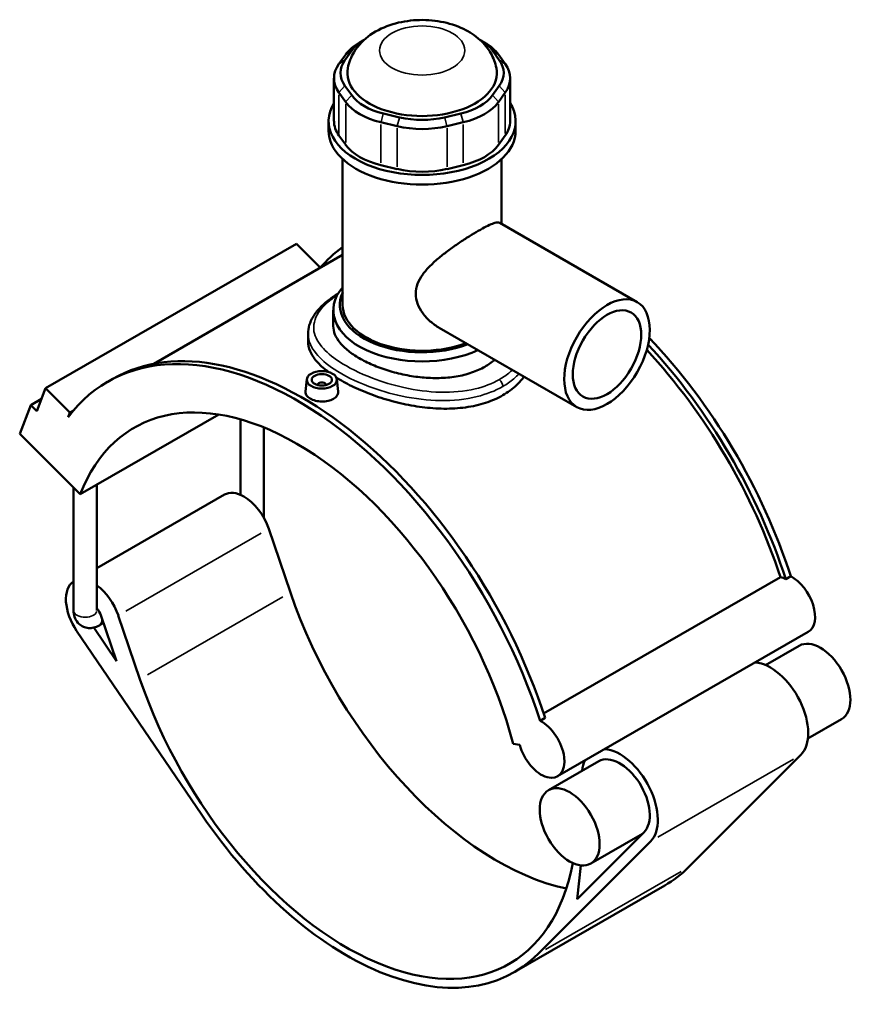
# Model space of a CAD drawing. Header units: inches. Extents: x -0.9 to 58.8, y -1.4 to 57.2.
# Tile 9 of 9: x 42.5 to 58.8, y 38 to 57.2. Entities that reach past the tile are written whole.
import ezdxf

# ---------------------------------------------------------------- set-up
doc = ezdxf.new("R2010")
doc.units = ezdxf.units.IN
doc.header["$MEASUREMENT"] = 0
doc.layers.add('Visible (ANSI)', color=7, linetype='Continuous', lineweight=50)
doc.layers.add('Visible Narrow (ANSI)', color=7, linetype='Continuous', lineweight=35)

msp = doc.modelspace()

# ---------------------------------------------------------------- linework, layer by layer
at = {"layer": 'Visible (ANSI)'}
for p, q in [((49.214, 56.849), (49.123, 56.797)), ((51.476, 56.849), (51.566, 56.797)), ((48.851, 56.561), (48.719, 56.378)), ((48.837, 56.454), (48.969, 56.637)), ((51.721, 56.637), (51.852, 56.454)), ((51.97, 56.378), (51.838, 56.561)), ((48.622, 56.098), (48.622, 55.261)), ((52.067, 56.098), (52.067, 55.261)), ((48.719, 55.817), (48.851, 55.634)), ((48.969, 55.766), (48.837, 55.949)), ((51.852, 55.949), (51.721, 55.766)), ((51.838, 55.634), (51.97, 55.817)), ((49.906, 55.334), (49.589, 55.409)), ((51.101, 55.409), (50.783, 55.334)), ((48.518, 55.073), (48.518, 55.261)), ((49.54, 55.237), (49.857, 55.162)), ((50.832, 55.162), (51.149, 55.237)), ((52.172, 55.073), (52.172, 55.261)), ((48.851, 54.798), (48.719, 54.981)), ((51.97, 54.981), (51.838, 54.798)), ((48.792, 51.67), (48.792, 54.519)), ((51.898, 53.253), (51.898, 54.519)), ((49.857, 54.325), (49.54, 54.401)), ((51.149, 54.401), (50.832, 54.325)), ((51.861, 53.274), (54.548, 51.726)), ((47.887, 52.864), (42.986, 50.042)), ((47.887, 52.864), (48.353, 52.399)), ((48.792, 52.646), (45.102, 50.521)), ((48.609, 51.254), (48.609, 51.566)), ((50.68, 51.223), (53.368, 49.676)), ((48.117, 51.109), (48.117, 50.957)), ((44.2, 50.169), (44.298, 50.226)), ((48.09, 50.217), (48.064, 49.978)), ((48.679, 50.217), (48.705, 49.979)), ((42.814, 49.594), (42.986, 50.042)), ((42.986, 50.042), (43.46, 49.57)), ((48.306, 50.103), (48.306, 50.11)), ((48.463, 50.103), (48.463, 50.11)), ((42.906, 49.833), (42.696, 49.712)), ((42.48, 49.151), (42.696, 49.712)), ((42.696, 49.712), (42.814, 49.594)), ((43.46, 49.57), (43.425, 49.478)), ((43.532, 49.611), (43.46, 49.57)), ((43.664, 47.971), (46.371, 49.529)), ((46.796, 47.961), (46.796, 49.434)), ((47.254, 47.583), (47.254, 49.275)), ((42.48, 49.151), (43.664, 47.971)), ((43.532, 45.703), (43.532, 48.103)), ((43.99, 45.703), (43.99, 48.158)), ((46.482, 47.964), (43.99, 46.529)), ((47.348, 47.297), (47.77, 46.055)), ((57.451, 46.313), (57.549, 46.37)), ((52.72, 43.688), (57.347, 46.352)), ((44.068, 45.607), (44.374, 44.71)), ((44.83, 44.362), (44.408, 45.604)), ((44.119, 45.458), (44.037, 45.41)), ((43.593, 45.305), (46.039, 41.71)), ((44.374, 44.71), (43.927, 45.367)), ((57.892, 45.284), (52.992, 42.462)), ((57.716, 45.013), (57.059, 44.635)), ((52.649, 43.548), (52.747, 43.604)), ((58.542, 43.579), (57.885, 43.2)), ((52.125, 43.099), (52.252, 43.079)), ((53.796, 42.756), (52.816, 42.191)), ((57.747, 42.88), (55.552, 40.687)), ((54.681, 41.366), (53.377, 40.064)), ((52.612, 38.994), (54.807, 41.187)), ((54.654, 41.34), (53.642, 40.757)), ((53.377, 40.064), (53.446, 40.721)), ((55.087, 40.33), (52.147, 38.637))]:
    msp.add_line(p, q, dxfattribs=at)
for centre, major_axis, ratio, start_param, end_param in [((50.027, 56.28), (-1.273, 0), 0.575862, 5.50164, 5.890486), ((50.027, 56.385), (-1.146, 0), 0.575862, 5.499731, 5.890486), ((50.662, 56.385), (1.146, 0), 0.575862, 0.392699, 0.783454), ((50.662, 56.28), (-1.273, 0), 0.575862, 3.534292, 3.923138), ((49.896, 56.098), (-1.273, 0), 0.575862, 5.890486, 6.675884), ((49.896, 56.202), (-1.146, 0), 0.575862, 5.890486, 6.675884), ((50.794, 56.202), (1.146, 0), 0.575862, 5.890486, 6.675884), ((50.794, 56.098), (1.273, 0), 0.575862, 5.890486, 6.675884), ((50.345, 56.202), (-1.462, 0), 0.575862, 6.171245, 9.536718), ((50.345, 55.261), (-1.827, 0), 0.575862, 5.942673, 9.76529), ((50.027, 55.915), (1.273, 0), 0.575862, 3.534292, 4.31969), ((50.027, 56.019), (-1.146, 0), 0.575862, 0.392699, 1.178097), ((50.662, 56.019), (1.146, 0), 0.575862, 5.105088, 5.890486), ((50.662, 55.915), (1.273, 0), 0.575862, 5.105088, 5.890486), ((49.896, 55.261), (-1.273, 0), 0.575862, 0, 0.392699), ((50.345, 55.943), (-1.146, 0), 0.575862, 1.178097, 1.963495), ((50.794, 55.261), (1.273, 0), 0.575862, 5.890486, 6.283185), ((50.345, 55.073), (-1.827, 0), 0.575862, 0, 3.141593), ((50.345, 55.839), (1.273, 0), 0.575862, 4.31969, 5.105088), ((50.027, 55.078), (-1.273, 0), 0.575862, 0.392699, 1.178097), ((50.662, 55.078), (1.273, 0), 0.575862, 5.105088, 5.890486), ((50.345, 55.003), (-1.273, 0), 0.575862, 1.178097, 1.963495), ((52.697, 46.52), (-3.694, 6.415), 0.578093, 0.058652, 0.198355), ((50.345, 51.566), (-1.736, 0), 0.575862, 5.820231, 8.533456), ((50.345, 51.67), (-1.608, 0), 0.575862, 6.019995, 8.444588), ((50.345, 51.67), (-1.553, 0), 0.575862, 0, 2.154362), ((52.795, 46.576), (-3.694, 6.415), 0.578093, 4.360426, 5.109779), ((47.895, 43.755), (-3.694, 6.415), 0.578093, 4.360426, 6.523097), ((47.993, 43.811), (-3.694, 6.415), 0.578093, 4.360426, 6.283185), ((52.697, 46.52), (-3.622, 6.289), 0.578093, 4.365683, 5.091223), ((52.697, 46.52), (3.694, -6.415), 0.578093, 1.218833, 1.952748), ((47.895, 43.755), (-3.177, 5.517), 0.578093, 4.27799, 6.721451), ((48.385, 50.11), (-0.0787, 0), 0.575862, 2.972903, 6.451874), ((46.863, 47.302), (-0.381, 0.662), 0.578093, 5.499721, 6.283185), ((46.863, 47.302), (0.381, -0.662), 0.578093, 1.241985, 2.358128), ((57.575, 45.835), (0.318, -0.552), 0.578093, 0, 2.414521), ((43.923, 45.609), (-0.381, 0.662), 0.578093, 0.026502, 1.700207), ((43.923, 45.609), (-0.381, 0.662), 0.578093, 4.383577, 5.375135), ((57.477, 45.779), (0.318, -0.552), 0.578093, 2.414521, 2.65097), ((51.815, 46.012), (3.177, -5.517), 0.578093, 4.383577, 5.804118), ((43.923, 45.609), (0.114, -0.199), 0.578093, 1.241985, 1.93105), ((58.129, 44.296), (-0.413, 0.717), 0.578093, 3.141593, 6.283185), ((57.149, 43.732), (-0.524, 0.909), 0.578093, 3.295561, 5.902759), ((48.875, 44.319), (3.177, -5.517), 0.578093, 4.383577, 6.875222), ((52.675, 43.013), (0.318, -0.552), 0.578093, 4.27799, 8.697706), ((54.209, 42.039), (0.524, -0.909), 0.578093, 0.153969, 2.761166), ((54.209, 42.039), (-0.524, 0.909), 0.578093, 0.380427, 0.661885), ((54.209, 42.039), (0.413, -0.717), 0.578093, 0.153969, 3.141593), ((48.875, 44.319), (3.272, -5.682), 0.578093, 4.8418, 6.437154), ((51.815, 46.012), (3.272, -5.682), 0.578093, 0, 0.153969)]:
    msp.add_ellipse(centre, major_axis=major_axis, ratio=ratio, start_param=start_param, end_param=end_param, dxfattribs=at)
for centre, major_axis, ratio in [((53.958, 50.701), (0.59, 1.025), 0.578093), ((53.958, 50.701), (0.472, 0.82), 0.578093), ((48.385, 50.207), (0.295, 0), 0.575862), ((48.385, 50.207), (0.197, 0), 0.575862), ((53.229, 41.474), (-0.413, 0.717), 0.578093)]:
    msp.add_ellipse(centre, major_axis=major_axis, ratio=ratio, dxfattribs=at)
for points, knots in [([(51.797, 56.296), (51.777, 56.401), (51.738, 56.499), (51.631, 56.687), (51.559, 56.772), (51.381, 56.936), (51.271, 57.006), (51.015, 57.13), (50.866, 57.175), (50.556, 57.232), (50.396, 57.242), (50.079, 57.225), (49.922, 57.199), (49.617, 57.107), (49.469, 57.04), (49.212, 56.859), (49.098, 56.749), (48.957, 56.513), (48.914, 56.409), (48.892, 56.296)], [0.897339, 0.897339, 0.897339, 0.897339, 1.10309, 1.10309, 1.344442, 1.344442, 1.658667, 1.658667, 2.047269, 2.047269, 2.446262, 2.446262, 2.842332, 2.842332, 3.242575, 3.242575, 3.594494, 3.594494, 3.81505, 3.81505, 3.81505, 3.81505]), ([(50.68, 51.223), (50.68, 51.224), (50.679, 51.224), (50.619, 51.259), (50.56, 51.301), (50.451, 51.397), (50.4, 51.451), (50.315, 51.568), (50.28, 51.631), (50.232, 51.759), (50.22, 51.825), (50.22, 51.956), (50.232, 52.02), (50.28, 52.146), (50.315, 52.207), (50.4, 52.324), (50.451, 52.381), (50.56, 52.49), (50.619, 52.543), (50.737, 52.641), (50.8, 52.69), (50.931, 52.787), (50.999, 52.835), (51.133, 52.926), (51.2, 52.969), (51.327, 53.049), (51.388, 53.085), (51.498, 53.148), (51.55, 53.177), (51.643, 53.224), (51.685, 53.243), (51.755, 53.27), (51.785, 53.279), (51.831, 53.284), (51.848, 53.281), (51.861, 53.274)], [7.173091, 7.173091, 7.173091, 7.173091, 7.179465, 7.179465, 7.787091, 7.787091, 8.394717, 8.394717, 9.002344, 9.002344, 9.60997, 9.60997, 10.217596, 10.217596, 10.825222, 10.825222, 11.432848, 11.432848, 12.040474, 12.040474, 12.634094, 12.634094, 13.227714, 13.227714, 13.821334, 13.821334, 14.414955, 14.414955, 15.008575, 15.008575, 15.602195, 15.602195, 16.195815, 16.195815, 16.783061, 16.783061, 16.783061, 16.783061]), ([(48.117, 51.109), (48.117, 51.164), (48.125, 51.22), (48.157, 51.33), (48.182, 51.385), (48.249, 51.497), (48.293, 51.554), (48.4, 51.667), (48.463, 51.723), (48.587, 51.817), (48.644, 51.857), (48.706, 51.896)], [30.039768, 30.039768, 30.039768, 30.039768, 30.773718, 30.773718, 31.548879, 31.548879, 32.413118, 32.413118, 33.323701, 33.323701, 34.009103, 34.009103, 34.009103, 34.009103]), ([(51.572, 50.464), (51.495, 50.419), (51.407, 50.38), (51.217, 50.315), (51.115, 50.289), (50.901, 50.254), (50.79, 50.244), (50.566, 50.239), (50.453, 50.244), (50.236, 50.265), (50.124, 50.281), (49.9, 50.327), (49.788, 50.355), (49.575, 50.422), (49.472, 50.459), (49.282, 50.541), (49.195, 50.585), (49.04, 50.674), (48.967, 50.722), (48.84, 50.823), (48.785, 50.876), (48.696, 50.984), (48.663, 51.039), (48.619, 51.148), (48.609, 51.202), (48.609, 51.254)], [0, 0, 0, 0, 0.833621, 0.833621, 1.667242, 1.667242, 2.500863, 2.500863, 3.334483, 3.334483, 4.168022, 4.168022, 5.00156, 5.00156, 5.835098, 5.835098, 6.668636, 6.668636, 7.502174, 7.502174, 8.335713, 8.335713, 9.169251, 9.169251, 10.002789, 10.002789, 10.002789, 10.002789]), ([(48.511, 50.361), (48.506, 50.365), (48.5, 50.369), (48.412, 50.437), (48.342, 50.502), (48.228, 50.634), (48.186, 50.7), (48.13, 50.831), (48.117, 50.895), (48.117, 50.957)], [9.588188, 9.588188, 9.588188, 9.588188, 9.660928, 9.660928, 10.734208, 10.734208, 11.807488, 11.807488, 12.880768, 12.880768, 12.880768, 12.880768]), ([(51.92, 49.905), (51.821, 49.848), (51.708, 49.798), (51.464, 49.718), (51.332, 49.688), (51.058, 49.65), (50.915, 49.642), (50.628, 49.645), (50.484, 49.656), (50.206, 49.692), (50.062, 49.718), (49.775, 49.785), (49.632, 49.825), (49.357, 49.917), (49.225, 49.969), (48.981, 50.077), (48.869, 50.134), (48.735, 50.211), (48.702, 50.231), (48.67, 50.252)], [0, 0, 0, 0, 1.073632, 1.073632, 2.147264, 2.147264, 3.220897, 3.220897, 4.294529, 4.294529, 5.367809, 5.367809, 6.441089, 6.441089, 7.514368, 7.514368, 8.587648, 8.587648, 8.954018, 8.954018, 8.954018, 8.954018]), ([(52.338, 50.269), (52.296, 50.212), (52.248, 50.158), (52.113, 50.031), (52.02, 49.962), (51.92, 49.905)], [32.5871, 32.5871, 32.5871, 32.5871, 33.276961, 33.276961, 34.350593, 34.350593, 34.350593, 34.350593]), ([(48.612, 49.833), (48.583, 49.817), (48.547, 49.803), (48.468, 49.785), (48.425, 49.782), (48.344, 49.783), (48.301, 49.789), (48.222, 49.809), (48.186, 49.823), (48.129, 49.856), (48.105, 49.876), (48.072, 49.921), (48.064, 49.945), (48.064, 49.971), (48.064, 49.974), (48.064, 49.978)], [2.456944, 2.456944, 2.456944, 2.456944, 2.76413, 2.76413, 3.071316, 3.071316, 3.378366, 3.378366, 3.685416, 3.685416, 3.992466, 3.992466, 4.299516, 4.299516, 4.348988, 4.348988, 4.348988, 4.348988]), ([(48.705, 49.979), (48.705, 49.975), (48.705, 49.971), (48.706, 49.943), (48.698, 49.918), (48.665, 49.871), (48.64, 49.85), (48.612, 49.833)], [6.7063849, 6.7063849, 6.7063849, 6.7063849, 6.7564593, 6.7564593, 7.0636452, 7.0636452, 7.3708311, 7.3708311, 7.3708311, 7.3708311]), ([(43.532, 45.703), (43.532, 45.663), (43.537, 45.62), (43.564, 45.538), (43.585, 45.498), (43.64, 45.436), (43.67, 45.412), (43.733, 45.378), (43.766, 45.367), (43.834, 45.356), (43.868, 45.357), (43.939, 45.367), (43.974, 45.379), (44.017, 45.399), (44.027, 45.405), (44.037, 45.41)], [1.570796, 1.570796, 1.570796, 1.570796, 1.884956, 1.884956, 2.164736, 2.164736, 2.375744, 2.375744, 2.572079, 2.572079, 2.786364, 2.786364, 3.052099, 3.052099, 3.141593, 3.141593, 3.141593, 3.141593])]:
    msp.add_open_spline(points, degree=3, knots=knots, dxfattribs=at)
for points in [[(51.763, 50.6), (51.705, 50.549), (51.64, 50.503), (51.572, 50.464)], [(47.249, 47.516), (47.253, 47.538), (47.254, 47.56), (47.254, 47.583)]]:
    msp.add_open_spline(points, degree=3, dxfattribs=at)
at = {"layer": 'Visible Narrow (ANSI)'}
for p, q in [((48.963, 56.633), (48.857, 56.565)), ((51.727, 56.633), (51.833, 56.565)), ((48.831, 56.45), (48.725, 56.382)), ((51.858, 56.45), (51.964, 56.382)), ((48.831, 55.943), (48.725, 55.824)), ((51.858, 55.943), (51.964, 55.824)), ((48.719, 55.022), (48.719, 55.775)), ((48.851, 55.592), (48.851, 54.84)), ((48.963, 55.76), (48.857, 55.641)), ((51.727, 55.76), (51.833, 55.641)), ((51.838, 54.84), (51.838, 55.592)), ((51.97, 55.775), (51.97, 55.022)), ((49.586, 55.401), (49.542, 55.246)), ((51.103, 55.401), (51.147, 55.246)), ((49.904, 55.325), (49.86, 55.17)), ((50.786, 55.325), (50.829, 55.17)), ((49.54, 54.443), (49.54, 55.196)), ((49.857, 55.12), (49.857, 54.367)), ((50.832, 54.367), (50.832, 55.12)), ((51.149, 55.196), (51.149, 54.443)), ((47.201, 47.212), (44.555, 45.689)), ((44.977, 44.447), (47.623, 45.971)), ((54.954, 41.271), (57.6, 42.795)), ((55.405, 40.602), (52.759, 39.079))]:
    msp.add_line(p, q, dxfattribs=at)
msp.add_ellipse((50.345, 56.641), major_axis=(-0.833, 0), ratio=0.575862, dxfattribs=at)
for centre, major_axis, ratio, start_param, end_param in [((51.83, 50.128), (-0.064, 0.11), 0.578093, 3.993112, 5.148492), ((47.025, 47.583), (0.229, 0), 0.575862, 5.929513, 6.264571), ((43.761, 45.703), (0.229, 0), 0.575862, 3.298672, 6.126106), ((43.923, 45.609), (0.114, -0.199), 0.578093, 0.062099, 1.179886)]:
    msp.add_ellipse(centre, major_axis=major_axis, ratio=ratio, start_param=start_param, end_param=end_param, dxfattribs=at)
for points, knots in [([(51.856, 50.214), (51.716, 50.133), (51.555, 50.071), (51.17, 49.979), (50.939, 49.959), (50.466, 49.971), (50.225, 50.004), (49.776, 50.102), (49.567, 50.166), (49.125, 50.334), (48.902, 50.446), (48.581, 50.659), (48.466, 50.756), (48.288, 50.968), (48.235, 51.083), (48.218, 51.321), (48.261, 51.445), (48.433, 51.668), (48.546, 51.767), (48.687, 51.863)], [17.165799, 17.165799, 17.165799, 17.165799, 18.703462, 18.703462, 20.576192, 20.576192, 22.426018, 22.426018, 24.115221, 24.115221, 26.267113, 26.267113, 27.958423, 27.958423, 29.902805, 29.902805, 32.012515, 32.012515, 33.763982, 33.763982, 33.763982, 33.763982]), ([(48.117, 51.109), (48.117, 51.101), (48.117, 51.092), (48.124, 50.961), (48.177, 50.839), (48.36, 50.614), (48.479, 50.511), (48.813, 50.289), (49.046, 50.173), (49.509, 50), (49.728, 49.936), (50.2, 49.837), (50.454, 49.807), (50.951, 49.8), (51.195, 49.824), (51.602, 49.925), (51.772, 49.991), (51.92, 50.077)], [-30.039768, -30.039768, -30.039768, -30.039768, -29.902805, -29.902805, -27.958423, -27.958423, -26.267113, -26.267113, -24.115221, -24.115221, -22.426018, -22.426018, -20.576192, -20.576192, -18.703462, -18.703462, -17.165799, -17.165799, -17.165799, -17.165799]), ([(52.11, 50.4), (52.094, 50.386), (52.078, 50.371), (51.999, 50.305), (51.93, 50.256), (51.856, 50.214)], [50.461814, 50.461814, 50.461814, 50.461814, 50.679799, 50.679799, 51.497398, 51.497398, 51.497398, 51.497398]), ([(51.92, 50.077), (51.999, 50.122), (52.072, 50.173), (52.175, 50.259), (52.209, 50.291), (52.242, 50.324)], [-51.497398, -51.497398, -51.497398, -51.497398, -50.679799, -50.679799, -50.228758, -50.228758, -50.228758, -50.228758])]:
    msp.add_open_spline(points, degree=3, knots=knots, dxfattribs=at)

doc.saveas('drawing.dxf')
